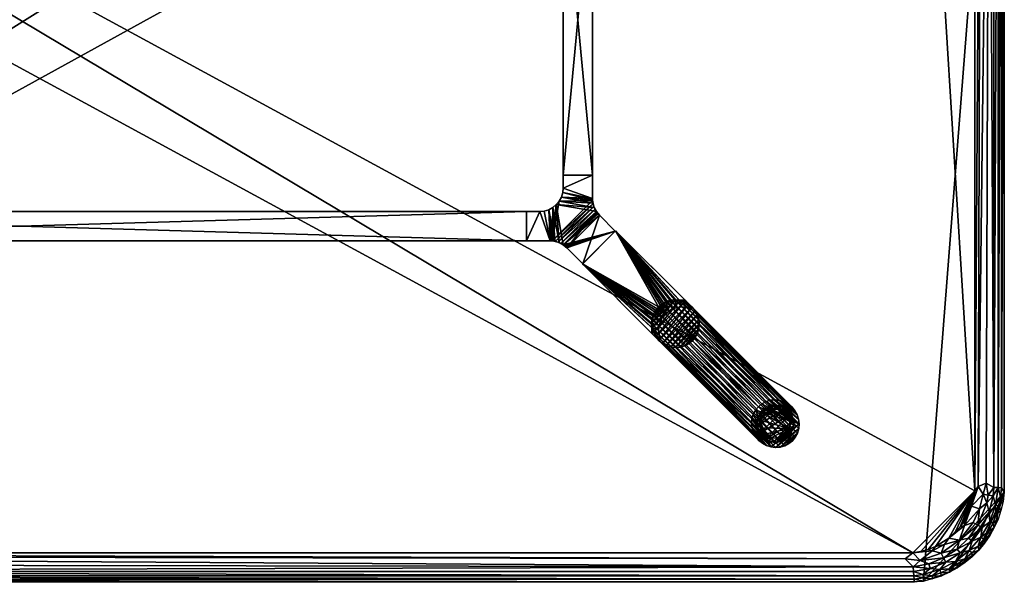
# Model space of a CAD drawing. Header units: inches. Extents: x 0 to 84, y -48 to 0.
# Tile 3 of 4: x 42 to 84, y -48 to -24. Entities that reach past the tile are written whole.
import ezdxf

# ---------------------------------------------------------------- set-up
doc = ezdxf.new("R2010")
doc.units = ezdxf.units.IN
for name, color, linetype in [('AFUTL-3-EDPL', 19, 'Continuous'), ('AFUTL-3-GDPL', 19, 'Continuous'), ('AFUTL-3-HWPT', 4, 'Continuous'), ('AFUTL-3-LGWD', 15, 'Continuous'), ('AFUTL-3-TPWD', 15, 'Continuous')]:
    doc.layers.add(name, color=color, linetype=linetype)

msp = doc.modelspace()

# ---------------------------------------------------------------- meshes
at = {"layer": 'AFUTL-3-EDPL'}
mesh = msp.add_polyface(dxfattribs=at)
corners = [(82.882, -43.917, 28.505), (83.002, -4.23, 28.541), (83.35, -4.059, 28.715), (83.88, -43.964, 29.266), (83.88, -4.034, 29.266), (84, -3.838, 29.547), (82.943, -3.131, 28.592), (83.253, -3.385, 28.715), (83.094, -3.752, 28.592), (83.378, -2.581, 29.056), (83.658, -2.884, 29.266), (83.625, -3.294, 29.056), (83.03, -2.741, 28.715), (83.35, -2.99, 28.871), (83.554, -43.949, 28.871), (83.554, -4.05, 28.871), (83.732, -4.041, 29.056), (83.769, -3.26, 29.266), (82.798, -3.495, 28.505), (82.505, -2.281, 28.592), (83.843, -3.644, 29.266), (83.946, -3.449, 29.547), (82.746, -3.895, 28.476), (82.305, -2.636, 28.476), (82.308, -2.422, 28.505), (83.731, -2.695, 29.547), (83.856, -3.067, 29.547), (82.596, -3.24, 28.476), (83.732, -43.957, 29.056)]
mesh.append_faces([[corners[k] for k in face] for face in [(18, 22, 27)]], dxfattribs={"vtx0": -1})
mesh.append_faces([[corners[k] for k in face] for face in [(6, 18, 19), (14, 2, 15), (13, 15, 7), (10, 25, 17), (8, 2, 1), (17, 26, 20)]], dxfattribs={"vtx0": -1, "vtx1": -1})
mesh.append_faces([[corners[k] for k in face] for face in [(6, 7, 8), (9, 10, 11), (6, 8, 18), (11, 16, 15), (11, 20, 16), (1, 22, 18), (12, 7, 6), (18, 23, 24), (7, 2, 8), (7, 15, 2)]], dxfattribs={"vtx0": -1, "vtx1": -1, "vtx2": -1})
mesh.append_faces([[corners[k] for k in face] for face in [(12, 13, 7), (9, 11, 13), (18, 8, 1)]], dxfattribs={"vtx0": -1, "vtx2": -1})
mesh.append_faces([[corners[k] for k in face] for face in [(20, 21, 4), (27, 23, 18)]], dxfattribs={"vtx1": -1})
mesh.append_faces([[corners[k] for k in face] for face in [(0, 1, 2), (14, 15, 16), (10, 17, 11), (25, 26, 17), (13, 11, 15), (20, 4, 16), (28, 16, 4), (17, 20, 11)]], dxfattribs={"vtx1": -1, "vtx2": -1})
mesh.append_faces([[corners[k] for k in face] for face in [(3, 4, 5), (21, 5, 4), (26, 21, 20)]], dxfattribs={"vtx2": -1})
mesh = msp.add_polyface(dxfattribs=at)
corners = [(83.227, -43.768, 28.64), (83.35, -4.059, 28.715), (83.554, -43.949, 28.871), (83.253, -44.614, 28.715), (82.943, -44.867, 28.592), (83.094, -44.246, 28.592), (83.732, -4.041, 29.056), (83.732, -43.957, 29.056), (83.658, -45.115, 29.266), (83.625, -44.704, 29.056), (83.769, -44.739, 29.266), (82.873, -45.561, 28.715), (83.856, -44.931, 29.547), (83.88, -43.964, 29.266), (84, -3.838, 29.547), (84, -44.16, 29.547), (82.596, -44.758, 28.476), (82.746, -44.104, 28.476), (83.002, -4.23, 28.541), (82.882, -43.917, 28.505), (83.52, -44.308, 28.871), (83.317, -44.278, 28.715), (82.746, -3.895, 28.476), (83.843, -44.354, 29.266), (83.88, -4.034, 29.266), (83.35, -45.008, 28.871), (83.378, -45.417, 29.056), (83.946, -44.549, 29.547), (82.308, -45.577, 28.505)]
mesh.append_faces([[corners[k] for k in face] for face in [(8, 9, 10), (10, 12, 8), (4, 16, 5), (22, 18, 17), (17, 19, 16), (3, 5, 21), (20, 21, 2), (23, 7, 13), (13, 15, 23), (10, 9, 23), (23, 27, 10)]], dxfattribs={"vtx0": -1, "vtx1": -1})
mesh.append_faces([[corners[k] for k in face] for face in [(4, 3, 11), (9, 20, 7), (23, 9, 7), (9, 25, 20), (25, 9, 26), (28, 16, 4), (5, 16, 19), (0, 5, 19), (0, 21, 5), (2, 21, 0)]], dxfattribs={"vtx0": -1, "vtx1": -1, "vtx2": -1})
mesh.append_faces([[corners[k] for k in face] for face in [(3, 4, 5), (2, 6, 7), (13, 14, 15), (17, 18, 19), (20, 3, 21), (7, 24, 13), (23, 15, 27), (19, 1, 0), (11, 3, 25), (7, 20, 2), (10, 27, 12)]], dxfattribs={"vtx0": -1, "vtx2": -1})
mesh.append_faces([[corners[k] for k in face] for face in [(0, 1, 2), (25, 3, 20)]], dxfattribs={"vtx1": -1, "vtx2": -1})
mesh = msp.add_polyface(dxfattribs=at)
corners = [(83.001, -46.07, 29.056), (82.507, -46.64, 29.056), (82.633, -46.25, 28.871), (83.051, -45.663, 28.871), (83.35, -45.008, 28.871), (83.378, -45.417, 29.056), (83.731, -45.303, 29.547), (83.658, -45.115, 29.266), (83.856, -44.931, 29.547), (81.636, -46.111, 28.476), (82.308, -45.577, 28.505), (82.087, -46.2, 28.592), (83.333, -45.826, 29.266), (83.382, -46.006, 29.547), (83.121, -46.156, 29.266), (82.111, -45.636, 28.476), (82.305, -45.362, 28.476), (82.596, -44.758, 28.476), (82.678, -45.448, 28.592), (82.873, -45.561, 28.715), (83.573, -45.663, 29.547), (82.478, -46.116, 28.715), (81.985, -46.587, 28.715), (81.454, -46.391, 28.505), (83.625, -44.704, 29.056), (83.513, -45.478, 29.266), (82.943, -44.867, 28.592), (83.16, -46.329, 29.547), (82.879, -46.464, 29.266)]
mesh.append_faces([[corners[k] for k in face] for face in [(6, 7, 8), (12, 13, 14), (21, 11, 19), (25, 5, 7), (18, 10, 26), (25, 20, 12), (14, 27, 28)]], dxfattribs={"vtx0": -1, "vtx1": -1})
mesh.append_faces([[corners[k] for k in face] for face in [(0, 1, 2), (3, 4, 5), (9, 10, 11), (5, 0, 3), (3, 0, 2), (11, 18, 19), (21, 22, 11), (11, 10, 18), (9, 11, 23), (5, 24, 7), (5, 12, 0), (3, 19, 4), (3, 2, 21), (21, 2, 22)]], dxfattribs={"vtx0": -1, "vtx1": -1, "vtx2": -1})
mesh.append_faces([[corners[k] for k in face] for face in [(9, 15, 10), (16, 17, 10), (20, 13, 12), (15, 16, 10), (12, 14, 0), (21, 19, 3), (25, 7, 6), (18, 26, 19), (13, 27, 14), (6, 20, 25), (25, 12, 5), (14, 28, 0)]], dxfattribs={"vtx1": -1, "vtx2": -1})
mesh = msp.add_polyface(dxfattribs=at)
corners = [(82.633, -46.25, 28.871), (82.111, -46.747, 28.871), (81.985, -46.587, 28.715), (81.454, -46.391, 28.505), (81.308, -46.754, 28.592), (80.927, -46.662, 28.505), (82.087, -46.2, 28.592), (82.879, -46.464, 29.266), (82.909, -46.631, 29.547), (82.609, -46.747, 29.266), (81.914, -47.107, 29.056), (81.654, -47.427, 29.266), (81.243, -47.452, 29.056), (81.411, -46.955, 28.715), (81.505, -47.137, 28.871), (80.778, -47.209, 28.715), (83.16, -46.329, 29.547), (81.994, -47.231, 29.266), (82.005, -47.382, 29.547), (82.507, -46.64, 29.056), (82.631, -46.909, 29.547), (82.329, -47.16, 29.547), (82.313, -47.004, 29.266), (81.663, -47.573, 29.547), (80.836, -47.405, 28.871), (83.001, -46.07, 29.056), (81.303, -47.731, 29.547), (81.298, -47.59, 29.266), (81.068, -46.468, 28.476), (81.636, -46.111, 28.476)]
mesh.append_faces([[corners[k] for k in face] for face in [(7, 8, 9), (13, 14, 15), (17, 18, 11), (2, 1, 13), (9, 20, 22), (11, 23, 27), (22, 21, 17)]], dxfattribs={"vtx0": -1, "vtx1": -1})
mesh.append_faces([[corners[k] for k in face] for face in [(0, 1, 2), (3, 4, 5), (6, 4, 3), (10, 11, 12), (1, 14, 13), (10, 12, 14), (0, 19, 1), (6, 2, 4), (19, 22, 10), (14, 12, 24), (25, 7, 19), (1, 10, 14), (19, 10, 1)]], dxfattribs={"vtx0": -1, "vtx1": -1, "vtx2": -1})
mesh.append_faces([[corners[k] for k in face] for face in [(3, 28, 29)]], dxfattribs={"vtx0": -1, "vtx2": -1})
mesh.append_faces([[corners[k] for k in face] for face in [(16, 8, 7), (17, 11, 10), (20, 21, 22), (18, 23, 11), (7, 9, 19), (2, 13, 4), (9, 22, 19), (23, 26, 27), (21, 18, 17), (8, 20, 9), (11, 27, 12), (22, 17, 10)]], dxfattribs={"vtx1": -1, "vtx2": -1})
mesh = msp.add_polyface(dxfattribs=at)
corners = [(3.872, -47.541, 28.871), (80.145, -47.719, 29.056), (3.855, -47.719, 29.056), (3.936, -46.872, 28.505), (80.109, -47.338, 28.715), (4.232, -47.227, 28.64), (3.222, -47.209, 28.715), (2.415, -46.595, 28.592), (3.285, -46.992, 28.592), (3.515, -47.49, 28.871), (3.553, -47.289, 28.715), (3.596, -47.067, 28.592), (3.841, -47.866, 29.266), (80.16, -48, 29.547), (3.84, -48, 29.547), (3.451, -47.946, 29.547), (3.072, -47.718, 29.266), (3.453, -47.81, 29.266), (2.757, -47.452, 29.056), (3.164, -47.405, 28.871), (3.481, -47.665, 29.056), (3.354, -46.759, 28.505), (2.546, -46.391, 28.505), (80.159, -47.866, 29.266), (3.896, -46.746, 28.476), (3.242, -46.596, 28.476), (79.768, -47.002, 28.541), (3.069, -47.856, 29.547), (2.702, -47.59, 29.266), (2.932, -46.468, 28.476)]
mesh.append_faces([[corners[k] for k in face] for face in [(6, 8, 10), (20, 9, 2), (15, 17, 14), (9, 10, 0), (16, 20, 17), (24, 3, 25), (8, 21, 11), (27, 16, 15), (17, 20, 12), (19, 6, 9), (25, 21, 29)]], dxfattribs={"vtx0": -1, "vtx1": -1})
mesh.append_faces([[corners[k] for k in face] for face in [(5, 11, 3), (18, 19, 20), (11, 21, 3), (8, 22, 21), (16, 18, 20), (5, 10, 11), (0, 10, 5), (25, 3, 21)]], dxfattribs={"vtx0": -1, "vtx1": -1, "vtx2": -1})
mesh.append_faces([[corners[k] for k in face] for face in [(0, 1, 2), (3, 4, 5), (6, 7, 8), (2, 9, 0), (12, 13, 14), (15, 16, 17), (9, 6, 10), (12, 20, 2), (2, 23, 12), (24, 26, 3), (10, 8, 11), (14, 17, 12), (20, 19, 9), (27, 28, 16)]], dxfattribs={"vtx0": -1, "vtx2": -1})
mesh.append_faces([[corners[k] for k in face] for face in [(5, 4, 0)]], dxfattribs={"vtx1": -1, "vtx2": -1})
mesh = msp.add_polyface(dxfattribs=at)
corners = [(3.855, -47.719, 29.056), (80.145, -47.719, 29.056), (80.159, -47.866, 29.266), (3.872, -47.541, 28.871), (80.109, -47.338, 28.715), (80.128, -47.541, 28.871), (81.303, -47.731, 29.547), (80.931, -47.856, 29.547), (80.928, -47.718, 29.266), (80.104, -46.746, 28.476), (79.768, -47.002, 28.541), (3.896, -46.746, 28.476), (81.308, -46.754, 28.592), (80.404, -47.067, 28.592), (80.927, -46.662, 28.505), (80.547, -47.81, 29.266), (80.836, -47.405, 28.871), (81.243, -47.452, 29.056), (80.519, -47.665, 29.056), (80.549, -47.946, 29.547), (3.936, -46.872, 28.505), (81.411, -46.955, 28.715), (80.778, -47.209, 28.715), (81.298, -47.59, 29.266), (81.505, -47.137, 28.871), (80.16, -48, 29.547), (3.841, -47.866, 29.266), (81.068, -46.468, 28.476), (81.454, -46.391, 28.505), (80.758, -46.596, 28.476)]
mesh.append_faces([[corners[k] for k in face] for face in [(3, 4, 5), (9, 10, 11), (15, 19, 2), (23, 6, 8), (13, 4, 10), (18, 15, 1), (8, 7, 15)]], dxfattribs={"vtx0": -1, "vtx1": -1})
mesh.append_faces([[corners[k] for k in face] for face in [(12, 13, 14), (16, 5, 4), (17, 18, 16), (14, 13, 9), (12, 21, 13), (24, 16, 22), (17, 8, 18), (22, 4, 13), (22, 16, 4), (16, 18, 5), (14, 27, 28)]], dxfattribs={"vtx0": -1, "vtx1": -1, "vtx2": -1})
mesh.append_faces([[corners[k] for k in face] for face in [(9, 13, 10), (14, 29, 27)]], dxfattribs={"vtx0": -1, "vtx2": -1})
mesh.append_faces([[corners[k] for k in face] for face in [(0, 1, 2), (6, 7, 8), (15, 2, 1), (20, 10, 4), (21, 22, 13), (23, 8, 17), (19, 25, 2), (26, 2, 25), (3, 5, 1), (7, 19, 15), (18, 1, 5), (8, 15, 18), (9, 29, 14)]], dxfattribs={"vtx1": -1, "vtx2": -1})
at = {"layer": 'AFUTL-3-GDPL'}
mesh = msp.add_polyface(dxfattribs=at)
corners = [(74.322, -42.016), (73.567, -40.815), (74.822, -41.445, 0.531), (74.653, -40.567), (74.022, -40.646, 0.531), (74.9, -41.653), (73.792, -41.676, 0.531), (73.451, -41.322), (74.617, -40.74, 0.531), (73.815, -41.9), (75.016, -41.145), (74.145, -40.451), (73.624, -41.097, 0.531), (74.37, -41.844, 0.531), (73.815, -40.567, 0.177), (74.79, -40.677, 0.177), (73.567, -41.653, 0.177), (74.9, -41.653, 0.177), (74.653, -41.9, 0.177), (73.815, -41.9, 0.177), (73.49, -40.974, 0.177), (74.494, -40.49, 0.177), (75.016, -41.322, 0.177), (74.322, -42.016, 0.177), (74.977, -40.974, 0.177), (73.451, -41.322, 0.177), (74.145, -40.451, 0.177), (74.851, -41.136, 0.531), (74.331, -40.616, 0.531), (73.633, -41.408, 0.531), (73.567, -41.653), (73.815, -40.567), (74.653, -41.9), (74.9, -40.815), (74.059, -41.834, 0.531), (74.647, -41.702, 0.531), (73.765, -40.82, 0.531), (74.727, -40.851, 0.531), (73.677, -40.677, 0.177), (73.974, -41.977, 0.177), (74.145, -42.016), (75.016, -41.322), (73.451, -41.145), (74.322, -40.451), (75.016, -41.145, 0.177), (74.145, -42.016, 0.177), (73.567, -40.815, 0.177), (74.9, -40.815, 0.177), (74.494, -41.977, 0.177), (73.451, -41.145, 0.177), (74.653, -40.567, 0.177), (74.79, -41.79, 0.177)]
mesh.append_faces([[corners[k] for k in face] for face in [(26, 14, 4), (18, 51, 35), (16, 19, 6), (20, 49, 12), (39, 45, 34), (21, 26, 28), (38, 46, 36), (3, 43, 21), (24, 33, 47), (25, 16, 29), (18, 32, 51), (0, 32, 48), (23, 48, 13), (9, 40, 39), (1, 42, 20), (38, 1, 46), (15, 3, 50), (17, 22, 2), (23, 0, 48), (39, 40, 45), (10, 33, 24), (20, 42, 49), (21, 43, 26), (28, 26, 4), (29, 16, 6), (31, 1, 38), (32, 5, 51), (33, 3, 15), (14, 31, 38), (19, 9, 39), (43, 11, 26), (44, 24, 27), (44, 10, 24), (46, 1, 20), (47, 33, 15), (48, 32, 18), (50, 3, 21), (51, 5, 17)]])
mesh.append_faces([[corners[k] for k in face] for face in [(8, 21, 28), (12, 25, 29), (13, 18, 35), (22, 10, 44), (35, 17, 2), (2, 13, 35), (45, 0, 23), (49, 7, 25)]], dxfattribs={"vtx0": -1})
mesh.append_faces([[corners[k] for k in face] for face in [(10, 9, 33), (7, 3, 30), (1, 11, 42), (37, 28, 27), (5, 0, 41), (27, 4, 2), (30, 33, 9), (37, 15, 8), (41, 40, 10), (42, 43, 7)]], dxfattribs={"vtx0": -1, "vtx1": -1})
mesh.append_faces([[corners[k] for k in face] for face in [(2, 12, 29), (2, 36, 12), (2, 34, 13), (2, 6, 34)]], dxfattribs={"vtx0": -1, "vtx2": -1})
mesh.append_faces([[corners[k] for k in face] for face in [(34, 45, 13), (27, 24, 37), (36, 46, 12), (16, 30, 19), (17, 5, 22), (25, 7, 16), (26, 11, 14), (2, 22, 27), (31, 11, 1), (32, 0, 5), (6, 19, 34), (4, 14, 36), (8, 28, 37), (40, 0, 45), (41, 10, 22), (42, 7, 49), (47, 15, 37), (48, 18, 13), (49, 25, 12), (50, 21, 8), (51, 17, 35)]], dxfattribs={"vtx1": -1})
mesh.append_faces([[corners[k] for k in face] for face in [(40, 9, 10), (43, 3, 7), (28, 4, 27), (29, 6, 2), (3, 33, 30), (4, 36, 2), (0, 40, 41), (11, 43, 42)]], dxfattribs={"vtx1": -1, "vtx2": -1})
mesh.append_faces([[corners[k] for k in face] for face in [(24, 47, 37), (22, 44, 27), (11, 31, 14), (7, 30, 16), (5, 41, 22), (15, 50, 8), (30, 9, 19), (14, 38, 36), (19, 39, 34), (45, 23, 13), (46, 20, 12)]], dxfattribs={"vtx2": -1})
at = {"layer": 'AFUTL-3-HWPT'}
mesh = msp.add_polyface(dxfattribs=at)
corners = [(65.183, -17.375, 26.476), (66.433, -17.375, 26.476), (66.433, -30.625, 26.476), (65.183, -30.625, 26.476), (66.433, -17.375, 28.476), (66.433, -30.625, 28.476), (65.183, -30.625, 28.476), (65.183, -17.375, 28.476)]
mesh.append_faces([[corners[k] for k in face] for face in [(3, 1, 2), (1, 5, 2), (6, 2, 5), (3, 7, 0), (5, 7, 6), (0, 4, 1)]], dxfattribs={"vtx0": -1})
mesh.append_faces([[corners[k] for k in face] for face in [(0, 1, 3), (4, 5, 1), (3, 2, 6), (6, 7, 3), (4, 7, 5), (7, 4, 0)]], dxfattribs={"vtx1": -1})
mesh = msp.add_polyface(dxfattribs=at)
corners = [(66.015, -34.407, 26.508), (66.015, -34.407, 28.476), (65.334, -33.726, 28.476), (65.334, -33.726, 26.486), (67.407, -33.015, 28.476), (67.407, -33.015, 26.508), (66.726, -32.334, 26.486), (66.726, -32.334, 28.476), (63.625, -33.433, 28.476), (63.625, -33.433, 26.476), (64.627, -33.433, 26.476), (64.627, -33.433, 28.476), (63.625, -32.183, 28.476), (63.625, -32.183, 26.476), (65.182, -33.601, 28.476), (65.009, -33.509, 28.476), (64.822, -33.452, 28.476), (64.657, -33.433, 26.476), (64.688, -33.435, 26.476), (64.719, -33.437, 26.476), (64.841, -33.456, 26.477), (64.962, -33.491, 26.477), (65.079, -33.541, 26.479), (65.187, -33.605, 26.481), (65.239, -33.642, 26.483), (65.288, -33.682, 26.484), (66.433, -31.627, 28.476), (66.452, -31.822, 28.476), (66.509, -32.009, 28.476), (66.601, -32.182, 28.476), (66.682, -32.288, 26.484), (66.642, -32.239, 26.483), (66.605, -32.187, 26.481), (66.541, -32.079, 26.479), (66.491, -31.962, 26.477), (66.456, -31.841, 26.477), (66.437, -31.719, 26.476), (66.435, -31.688, 26.476), (66.433, -31.657, 26.476), (66.433, -31.627, 26.476), (64.183, -32.183, 28.476), (64.183, -32.183, 26.476), (66.433, -30.625, 28.476), (65.183, -30.625, 28.476), (65.183, -31.183, 28.476), (65.164, -31.378, 28.476), (65.107, -31.566, 28.476), (65.014, -31.738, 28.476), (64.89, -31.89, 28.476), (64.738, -32.014, 28.476), (64.566, -32.107, 28.476), (64.378, -32.164, 28.476), (66.433, -30.625, 26.476), (65.183, -31.183, 26.476), (65.164, -31.378, 26.476), (65.107, -31.566, 26.476), (65.014, -31.738, 26.476), (64.89, -31.89, 26.476), (64.738, -32.014, 26.476), (64.566, -32.107, 26.476), (64.378, -32.164, 26.476), (65.183, -30.625, 26.476)]
mesh.append_faces([[corners[k] for k in face] for face in [(1, 5, 4), (9, 12, 13), (44, 42, 43), (60, 40, 51), (59, 51, 50), (58, 50, 49), (57, 49, 48), (56, 48, 47), (55, 47, 46), (54, 46, 45), (53, 43, 61), (41, 9, 13), (42, 61, 43)]], dxfattribs={"vtx0": -1})
mesh.append_faces([[corners[k] for k in face] for face in [(0, 2, 3), (8, 10, 11), (14, 24, 2), (15, 22, 14), (22, 15, 21), (21, 16, 20), (20, 16, 19), (19, 11, 18), (18, 11, 17), (17, 11, 10), (27, 36, 26), (28, 34, 27), (34, 28, 33), (33, 29, 32), (32, 29, 31), (31, 7, 30), (30, 7, 6), (13, 40, 41), (1, 7, 2), (2, 29, 14), (14, 48, 15), (15, 49, 16), (16, 50, 11), (48, 28, 47), (47, 27, 46), (46, 26, 45), (45, 26, 44), (52, 26, 39), (41, 40, 60), (32, 22, 33), (33, 21, 34), (34, 20, 35), (35, 19, 36), (18, 59, 19), (59, 10, 60), (60, 10, 41), (53, 39, 54), (5, 23, 6), (6, 23, 30), (30, 23, 31), (31, 23, 32)]], dxfattribs={"vtx0": -1, "vtx1": -1})
mesh.append_faces([[corners[k] for k in face] for face in [(14, 29, 48), (19, 56, 36)]], dxfattribs={"vtx0": -1, "vtx1": -1, "vtx2": -1})
mesh.append_faces([[corners[k] for k in face] for face in [(7, 5, 6), (2, 24, 25), (2, 25, 3), (14, 22, 23), (14, 23, 24), (21, 15, 16), (19, 16, 11), (26, 36, 37), (26, 37, 38), (27, 34, 35), (27, 35, 36), (33, 28, 29), (31, 29, 7), (2, 7, 29), (15, 48, 49), (16, 49, 50), (11, 50, 51), (11, 51, 40), (47, 28, 27), (46, 27, 26), (44, 26, 42), (40, 8, 11), (53, 45, 44), (33, 22, 21), (34, 21, 20), (35, 20, 19), (19, 59, 58), (19, 58, 57), (59, 17, 10), (41, 10, 9), (36, 56, 55), (36, 55, 54), (54, 39, 38), (54, 38, 37), (53, 52, 39), (5, 3, 25), (5, 25, 24)]], dxfattribs={"vtx0": -1, "vtx2": -1})
mesh.append_faces([[corners[k] for k in face] for face in [(1, 2, 0), (4, 5, 7), (9, 10, 8), (0, 5, 1), (8, 12, 9), (12, 40, 13), (12, 8, 40), (42, 26, 52), (60, 51, 59), (59, 50, 58), (58, 49, 57), (57, 48, 56), (56, 47, 55), (55, 46, 54), (54, 45, 53), (61, 52, 53), (0, 3, 5), (52, 61, 42)]], dxfattribs={"vtx1": -1})
mesh.append_faces([[corners[k] for k in face] for face in [(38, 39, 26), (29, 28, 48), (44, 43, 53), (23, 22, 32), (18, 17, 59), (57, 56, 19), (37, 36, 54), (24, 23, 5)]], dxfattribs={"vtx1": -1, "vtx2": -1})
mesh.append_faces([[corners[k] for k in face] for face in [(1, 4, 7)]], dxfattribs={"vtx2": -1})
mesh = msp.add_polyface(dxfattribs=at)
corners = [(20.375, -33.433, 26.476), (20.375, -32.183, 26.476), (63.625, -32.183, 26.476), (63.625, -33.433, 26.476), (20.375, -32.183, 28.476), (63.625, -32.183, 28.476), (63.625, -33.433, 28.476), (20.375, -33.433, 28.476)]
mesh.append_faces([[corners[k] for k in face] for face in [(3, 1, 2), (5, 1, 4), (2, 6, 3), (7, 3, 6), (7, 5, 4), (0, 4, 1)]], dxfattribs={"vtx0": -1})
mesh.append_faces([[corners[k] for k in face] for face in [(0, 1, 3), (2, 1, 5), (5, 6, 2), (0, 3, 7), (6, 5, 7), (7, 4, 0)]], dxfattribs={"vtx1": -1})
mesh = msp.add_polyface(dxfattribs=at)
corners = [(67.418, -33.004, 28.476), (66.004, -34.418, 28.476), (68.966, -37.38, 28.476), (69.025, -37.321, 28.476), (68.971, -37.133, 28.476), (68.953, -36.939, 28.476), (68.973, -36.746, 28.476), (69.03, -36.561, 28.476), (69.121, -36.391, 28.476), (69.243, -36.243, 28.476), (69.391, -36.121, 28.476), (69.561, -36.03, 28.476), (69.746, -35.973, 28.476), (69.939, -35.953, 28.476), (70.133, -35.971, 28.476), (70.321, -36.025, 28.476), (70.38, -35.966, 28.476), (66.004, -34.418, 26.476), (69.266, -37.681, 26.476), (70.681, -36.267, 26.476), (67.418, -33.004, 26.476), (69.325, -37.622, 26.476), (70.622, -36.325, 26.476), (70.434, -36.271, 26.476), (70.24, -36.254, 26.476), (70.047, -36.274, 26.476), (69.862, -36.33, 26.476), (69.692, -36.421, 26.476), (69.543, -36.543, 26.476), (69.421, -36.692, 26.476), (69.33, -36.862, 26.476), (69.274, -37.047, 26.476), (69.254, -37.24, 26.476), (69.271, -37.434, 26.476)]
mesh.append_faces([[corners[k] for k in face] for face in [(17, 2, 1), (16, 20, 0), (3, 18, 21), (16, 22, 19), (23, 19, 22), (3, 33, 4), (4, 32, 5), (5, 31, 6), (6, 30, 7), (7, 29, 8), (8, 28, 9), (10, 28, 27), (11, 27, 26), (12, 26, 25), (13, 25, 24), (14, 24, 23), (15, 23, 22), (1, 20, 17)]], dxfattribs={"vtx0": -1})
mesh.append_faces([[corners[k] for k in face] for face in [(1, 9, 0), (2, 4, 1), (33, 17, 32), (32, 17, 31), (31, 17, 30), (30, 17, 29), (29, 17, 28), (28, 20, 27), (27, 20, 26), (26, 20, 25), (25, 20, 24), (24, 20, 23)]], dxfattribs={"vtx0": -1, "vtx1": -1})
mesh.append_faces([[corners[k] for k in face] for face in [(0, 9, 10), (0, 10, 11), (1, 4, 5), (1, 5, 6), (1, 7, 8), (1, 8, 9), (0, 12, 13), (0, 13, 14), (14, 16, 0), (33, 18, 17), (28, 17, 20), (23, 20, 19)]], dxfattribs={"vtx0": -1, "vtx2": -1})
mesh.append_faces([[corners[k] for k in face] for face in [(15, 16, 14), (18, 2, 17), (19, 20, 16), (2, 18, 3), (15, 22, 16), (21, 18, 33), (21, 33, 3), (9, 28, 10), (10, 27, 11), (11, 26, 12), (12, 25, 13), (13, 24, 14), (14, 23, 15), (0, 20, 1)]], dxfattribs={"vtx1": -1})
mesh.append_faces([[corners[k] for k in face] for face in [(6, 7, 1), (11, 12, 0)]], dxfattribs={"vtx1": -1, "vtx2": -1})
mesh.append_faces([[corners[k] for k in face] for face in [(2, 3, 4), (4, 33, 32), (5, 32, 31), (6, 31, 30), (7, 30, 29), (8, 29, 28)]], dxfattribs={"vtx2": -1})
at = {"layer": 'AFUTL-3-LGWD'}
mesh = msp.add_polyface(dxfattribs=at)
corners = [(73.508, -40.508, 0.098), (73.66, -40.383, 0.098), (73.835, -40.291, 0.098), (74.025, -40.236, 0.098), (74.222, -40.218, 0.098), (74.421, -40.24, 0.098), (74.612, -40.3, 0.098), (74.788, -40.396, 0.098), (74.944, -40.524, 0.098), (75.071, -40.679, 0.098), (75.167, -40.856, 0.098), (75.227, -41.047, 0.098), (75.249, -41.245, 0.098), (75.231, -41.443, 0.098), (75.176, -41.632, 0.098), (75.084, -41.807, 0.098), (74.959, -41.959, 0.098), (74.807, -42.084, 0.098), (74.632, -42.176, 0.098), (74.443, -42.231, 0.098), (74.245, -42.249, 0.098), (74.047, -42.227, 0.098), (73.855, -42.167, 0.098), (73.679, -42.071, 0.098), (73.524, -41.944, 0.098), (73.396, -41.788, 0.098), (73.3, -41.612, 0.098), (73.24, -41.421, 0.098), (73.218, -41.222, 0.098), (73.236, -41.025, 0.098), (73.291, -40.835, 0.098), (73.383, -40.66, 0.098), (70.695, -37.695, 28.472), (70.819, -37.542, 28.472), (70.911, -37.368, 28.472), (70.967, -37.178, 28.472), (70.984, -36.98, 28.472), (70.963, -36.782, 28.472), (70.903, -36.591, 28.472), (70.807, -36.414, 28.472), (70.679, -36.259, 28.472), (70.524, -36.131, 28.472), (70.347, -36.035, 28.472), (70.156, -35.976, 28.472), (69.958, -35.954, 28.472), (69.76, -35.971, 28.472), (69.57, -36.027, 28.472), (69.396, -36.119, 28.472), (69.243, -36.243, 28.472), (69.119, -36.396, 28.472), (69.027, -36.57, 28.472), (68.971, -36.76, 28.472), (68.954, -36.958, 28.472), (68.976, -37.156, 28.472), (69.035, -37.347, 28.472), (69.131, -37.524, 28.472), (69.259, -37.679, 28.472), (69.414, -37.807, 28.472), (69.591, -37.903, 28.472), (69.782, -37.963, 28.472), (69.98, -37.984, 28.472), (70.178, -37.967, 28.472), (70.368, -37.911, 28.472), (70.542, -37.819, 28.472)]
mesh.append_faces([[corners[k] for k in face] for face in [(45, 2, 46), (43, 4, 44), (41, 6, 42), (39, 8, 40), (37, 10, 38), (35, 12, 36), (33, 14, 34), (33, 63, 32)]], dxfattribs={"vtx0": -1})
mesh.append_faces([[corners[k] for k in face] for face in [(0, 47, 1), (46, 1, 47), (44, 3, 45), (42, 5, 43), (40, 7, 41), (38, 9, 39), (36, 11, 37), (34, 13, 35), (32, 15, 33), (63, 17, 32), (61, 19, 62), (59, 21, 60), (57, 23, 58), (55, 25, 56), (53, 27, 54), (51, 29, 52), (49, 31, 50), (34, 63, 33), (35, 62, 34), (36, 61, 35), (37, 60, 36), (38, 59, 37), (39, 58, 38), (40, 57, 39), (41, 56, 40), (42, 55, 41), (43, 54, 42), (44, 53, 43), (45, 52, 44), (46, 51, 45), (47, 50, 46), (22, 27, 21), (23, 26, 22), (13, 20, 12), (14, 19, 13), (15, 18, 14), (12, 4, 11), (5, 11, 4), (6, 10, 5), (7, 9, 6)]], dxfattribs={"vtx0": -1, "vtx1": -1})
mesh.append_faces([[corners[k] for k in face] for face in [(21, 31, 12)]], dxfattribs={"vtx0": -1, "vtx1": -1, "vtx2": -1})
mesh.append_faces([[corners[k] for k in face] for face in [(12, 0, 1), (21, 28, 29), (12, 20, 21), (12, 1, 2)]], dxfattribs={"vtx0": -1, "vtx2": -1})
mesh.append_faces([[corners[k] for k in face] for face in [(48, 47, 0), (2, 1, 46), (4, 3, 44), (6, 5, 42), (8, 7, 40), (10, 9, 38), (12, 11, 36), (14, 13, 34), (16, 15, 32), (62, 18, 63), (60, 20, 61), (58, 22, 59), (56, 24, 57), (54, 26, 55), (52, 28, 53), (50, 30, 51), (48, 49, 47), (24, 25, 23), (16, 17, 15), (8, 9, 7)]], dxfattribs={"vtx1": -1})
mesh.append_faces([[corners[k] for k in face] for face in [(3, 2, 45), (5, 4, 43), (7, 6, 41), (9, 8, 39), (11, 10, 37), (13, 12, 35), (15, 14, 33), (18, 17, 63), (20, 19, 61), (22, 21, 59), (24, 23, 57), (26, 25, 55), (28, 27, 53), (30, 29, 51), (0, 31, 49), (62, 63, 34), (61, 62, 35), (60, 61, 36), (59, 60, 37), (58, 59, 38), (57, 58, 39), (56, 57, 40), (55, 56, 41), (54, 55, 42), (53, 54, 43), (52, 53, 44), (51, 52, 45), (50, 51, 46), (49, 50, 47), (31, 0, 12), (30, 31, 21), (29, 30, 21), (27, 28, 21), (26, 27, 22), (25, 26, 23), (19, 20, 13), (18, 19, 14), (17, 18, 15), (3, 4, 12), (2, 3, 12), (10, 11, 5), (9, 10, 6)]], dxfattribs={"vtx1": -1, "vtx2": -1})
mesh.append_faces([[corners[k] for k in face] for face in [(49, 48, 0), (17, 16, 32), (19, 18, 62), (21, 20, 60), (23, 22, 58), (25, 24, 56), (27, 26, 54), (29, 28, 52), (31, 30, 50)]], dxfattribs={"vtx2": -1})
at = {"layer": 'AFUTL-3-TPWD'}
mesh = msp.add_polyface(dxfattribs=at)
corners = [(3.84, 0.002, 29.547), (3.84, -48, 29.547), (84, -44.16, 29.547), (3.896, -46.746, 28.476), (3.896, -1.253, 28.476), (82.746, -44.104, 28.476), (80.549, -0.052, 29.547), (80.549, -47.946, 29.547), (82.746, -3.895, 28.476), (0.054, -3.449, 29.547), (0.054, -44.549, 29.547), (84, -3.838, 29.547), (81.887, -2.111, 28.476), (2.113, -2.111, 28.476), (81.887, -45.887, 28.476), (2.113, -45.887, 28.476), (80.104, -1.253, 28.476), (1.254, -3.895, 28.476), (80.104, -46.746, 28.476), (1.254, -44.104, 28.476), (83.573, -2.336, 29.547), (2.337, -0.426, 29.547), (83.573, -45.663, 29.547), (2.337, -47.573, 29.547), (82.468, -45.068, 28.476), (81.068, -1.531, 28.476), (2.932, -46.468, 28.476), (1.532, -2.93, 28.476), (82.468, -2.93, 28.476), (1.532, -45.068, 28.476), (2.932, -1.531, 28.476), (81.068, -46.468, 28.476), (0.427, -45.663, 29.547), (81.663, -47.573, 29.547), (81.663, -0.426, 29.547), (0.427, -2.336, 29.547), (82.631, -1.089, 29.547), (1.369, -46.909, 29.547), (1.091, -1.367, 29.547), (82.909, -46.631, 29.547), (1.311, -44.435, 28.476), (3.565, -1.309, 28.476), (80.435, -46.689, 28.476), (82.689, -3.563, 28.476), (3.565, -46.689, 28.476), (1.311, -3.563, 28.476), (80.435, -1.309, 28.476), (82.689, -44.435, 28.476), (1.404, -44.758, 28.476), (3.242, -1.402, 28.476), (80.758, -46.596, 28.476), (82.596, -3.24, 28.476), (1.404, -3.24, 28.476), (80.758, -1.402, 28.476), (82.596, -44.758, 28.476), (3.242, -46.596, 28.476), (82.111, -45.636, 28.476), (1.889, -2.362, 28.476), (2.364, -46.111, 28.476), (81.636, -1.887, 28.476), (81.636, -46.111, 28.476), (1.889, -45.636, 28.476), (82.111, -2.362, 28.476), (2.364, -1.887, 28.476), (81.362, -1.693, 28.476), (82.305, -45.362, 28.476)]
mesh.append_faces([[corners[k] for k in face] for face in [(38, 0, 21), (1, 37, 23), (2, 39, 22), (4, 49, 41), (55, 3, 44)]], dxfattribs={"vtx0": -1})
mesh.append_faces([[corners[k] for k in face] for face in [(10, 0, 9), (11, 7, 2), (5, 16, 8), (17, 3, 19), (48, 3, 29), (58, 3, 26), (29, 3, 61), (9, 0, 35), (35, 0, 38), (19, 3, 40), (26, 3, 55), (40, 3, 48), (15, 3, 58), (61, 3, 15)]], dxfattribs={"vtx0": -1, "vtx1": -1})
mesh.append_faces([[corners[k] for k in face] for face in [(11, 6, 1), (1, 6, 10), (4, 18, 17), (5, 18, 4)]], dxfattribs={"vtx0": -1, "vtx1": -1, "vtx2": -1})
mesh.append_faces([[corners[k] for k in face] for face in [(17, 18, 3), (10, 6, 0), (11, 1, 7), (5, 4, 16), (8, 53, 25), (2, 33, 39), (8, 25, 64), (4, 27, 57), (8, 62, 28), (5, 60, 31), (1, 10, 32), (2, 7, 33), (11, 34, 6), (4, 30, 49), (5, 42, 18), (8, 28, 51), (4, 17, 45), (8, 16, 46), (5, 54, 24), (5, 50, 42), (4, 45, 52), (5, 56, 14), (8, 59, 12), (8, 12, 62), (4, 13, 63), (5, 65, 56)]], dxfattribs={"vtx0": -1, "vtx2": -1})
mesh.append_faces([[corners[k] for k in face] for face in [(52, 27, 4), (31, 50, 5), (32, 37, 1), (24, 65, 5), (63, 30, 4), (36, 34, 11), (46, 53, 8), (57, 13, 4), (14, 60, 5), (64, 59, 8)]], dxfattribs={"vtx1": -1, "vtx2": -1})
mesh.append_faces([[corners[k] for k in face] for face in [(11, 20, 36), (51, 43, 8), (5, 47, 54)]], dxfattribs={"vtx2": -1})

doc.saveas('drawing.dxf')
